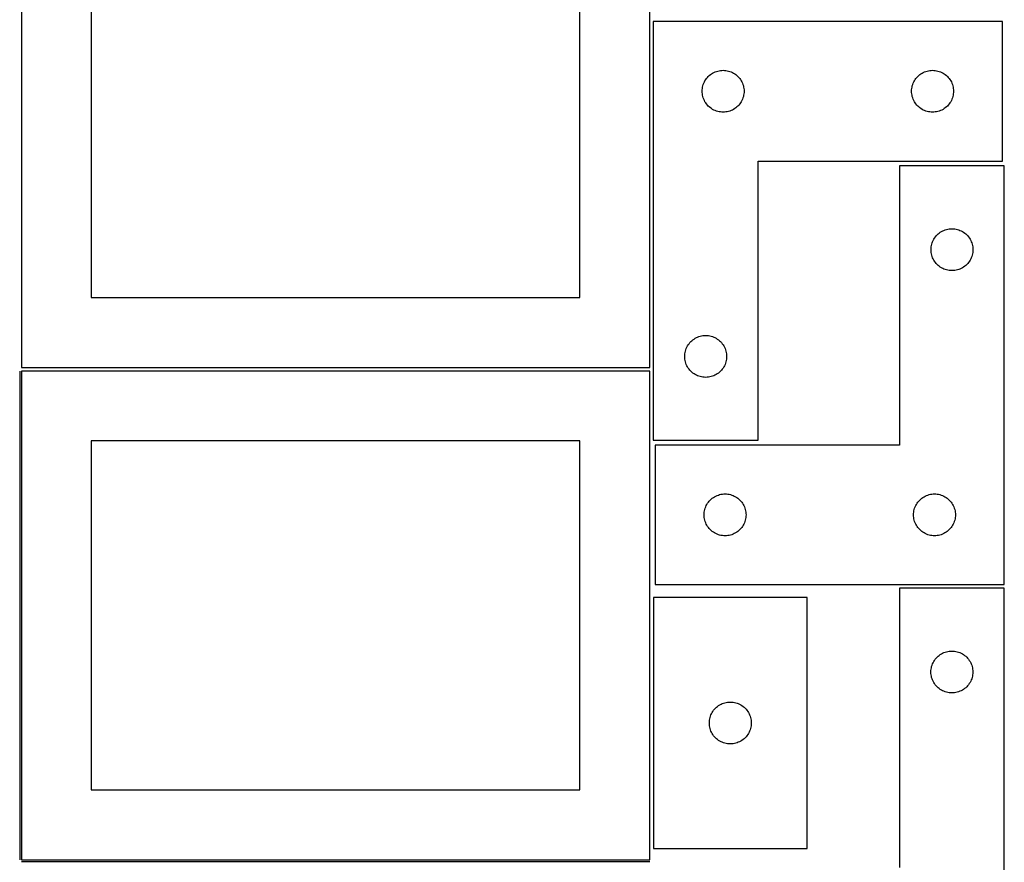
# Model space of a CAD drawing. Header units: millimetres. Extents: x 7 to 1243, y 7 to 2493.
# Tile 11 of 15: x 820 to 1243, y 1274 to 1637. Entities that reach past the tile are written whole.
import ezdxf

# ---------------------------------------------------------------- set-up
doc = ezdxf.new("R2010")
doc.units = ezdxf.units.MM
doc.layers.add('COMMON', color=5, linetype='CONTINUOUS', true_color=0x0000ff)
doc.layers.add('CUT', color=7, linetype='CONTINUOUS', true_color=0x000000)

msp = doc.modelspace()

# ---------------------------------------------------------------- linework, layer by layer
at = {"layer": 'COMMON'}
for p, q in [((820.333739, 1485.541936), (820.333739, 1275.562901)), ((821.08374, 1274.8129), (1091.08374, 1274.8129))]:
    msp.add_line(p, q, dxfattribs=at)
at = {"layer": 'CUT'}
for p, q in [((821.08374, 1697.167755), (821.08374, 1487.167755)), ((1091.08374, 1487.167755), (1091.08374, 1697.167755)), ((851.08374, 1667.167755), (851.08374, 1517.167755)), ((1061.08374, 1517.167755), (1061.08374, 1667.167755)), ((1092.624703, 1635.909085), (1092.624703, 1455.909085)), ((1242.624703, 1635.909085), (1092.624703, 1635.909085)), ((1242.624703, 1575.909085), (1242.624703, 1635.909085)), ((1115.858145, 1611.843197), (1116.260742, 1612.273046)), ((1116.260742, 1612.273046), (1116.690591, 1612.675643)), ((1116.690591, 1612.675643), (1117.14585, 1613.049265)), ((1117.14585, 1613.049265), (1117.624571, 1613.392311)), ((1117.624571, 1613.392311), (1118.124703, 1613.703314)), ((1118.124703, 1613.703314), (1118.644105, 1613.98094)), ((1118.644105, 1613.98094), (1119.180552, 1614.224001)), ((1119.180552, 1614.224001), (1119.731748, 1614.431456)), ((1119.731748, 1614.431456), (1120.295332, 1614.602417)), ((1120.295332, 1614.602417), (1120.86889, 1614.736152)), ((1120.86889, 1614.736152), (1121.449967, 1614.832089)), ((1121.449967, 1614.832089), (1122.036075, 1614.889815)), ((1122.036075, 1614.889815), (1122.624703, 1614.909085)), ((1122.624703, 1614.909085), (1123.213331, 1614.889815)), ((1123.213331, 1614.889815), (1123.799439, 1614.832089)), ((1123.799439, 1614.832089), (1124.380516, 1614.736152)), ((1124.380516, 1614.736152), (1124.954074, 1614.602417)), ((1124.954074, 1614.602417), (1125.517658, 1614.431456)), ((1125.517658, 1614.431456), (1126.068854, 1614.224001)), ((1126.068854, 1614.224001), (1126.605301, 1613.98094)), ((1126.605301, 1613.98094), (1127.124703, 1613.703314)), ((1127.124703, 1613.703314), (1127.624835, 1613.392311)), ((1127.624835, 1613.392311), (1128.103556, 1613.049265)), ((1128.103556, 1613.049265), (1128.558815, 1612.675643)), ((1128.558815, 1612.675643), (1128.988664, 1612.273046)), ((1128.988664, 1612.273046), (1129.391261, 1611.843197)), ((1205.858145, 1611.843197), (1206.260742, 1612.273046)), ((1206.260742, 1612.273046), (1206.690591, 1612.675643)), ((1206.690591, 1612.675643), (1207.14585, 1613.049265)), ((1207.14585, 1613.049265), (1207.624571, 1613.392311)), ((1207.624571, 1613.392311), (1208.124703, 1613.703314)), ((1208.124703, 1613.703314), (1208.644105, 1613.98094)), ((1208.644105, 1613.98094), (1209.180552, 1614.224001)), ((1209.180552, 1614.224001), (1209.731748, 1614.431456)), ((1209.731748, 1614.431456), (1210.295332, 1614.602417)), ((1210.295332, 1614.602417), (1210.86889, 1614.736152)), ((1210.86889, 1614.736152), (1211.449967, 1614.832089)), ((1211.449967, 1614.832089), (1212.036075, 1614.889815)), ((1212.036075, 1614.889815), (1212.624703, 1614.909085)), ((1212.624703, 1614.909085), (1213.213331, 1614.889815)), ((1213.213331, 1614.889815), (1213.799439, 1614.832089)), ((1213.799439, 1614.832089), (1214.380516, 1614.736152)), ((1214.380516, 1614.736152), (1214.954074, 1614.602417)), ((1214.954074, 1614.602417), (1215.517658, 1614.431456)), ((1215.517658, 1614.431456), (1216.068854, 1614.224001)), ((1216.068854, 1614.224001), (1216.605301, 1613.98094)), ((1216.605301, 1613.98094), (1217.124703, 1613.703314)), ((1217.124703, 1613.703314), (1217.624835, 1613.392311)), ((1217.624835, 1613.392311), (1218.103556, 1613.049265)), ((1218.103556, 1613.049265), (1218.558815, 1612.675643)), ((1218.558815, 1612.675643), (1218.988664, 1612.273046)), ((1218.988664, 1612.273046), (1219.391261, 1611.843197)), ((1113.797635, 1607.664898), (1113.93137, 1608.238456)), ((1113.93137, 1608.238456), (1114.102332, 1608.80204)), ((1114.102332, 1608.80204), (1114.309787, 1609.353236)), ((1114.309787, 1609.353236), (1114.552848, 1609.889683)), ((1114.552848, 1609.889683), (1114.830474, 1610.409085)), ((1114.830474, 1610.409085), (1115.141476, 1610.909217)), ((1115.141476, 1610.909217), (1115.484523, 1611.387938)), ((1115.484523, 1611.387938), (1115.858145, 1611.843197)), ((1129.391261, 1611.843197), (1129.764883, 1611.387938)), ((1129.764883, 1611.387938), (1130.107929, 1610.909217)), ((1130.107929, 1610.909217), (1130.418932, 1610.409085)), ((1130.418932, 1610.409085), (1130.696558, 1609.889683)), ((1130.696558, 1609.889683), (1130.939619, 1609.353236)), ((1130.939619, 1609.353236), (1131.147074, 1608.80204)), ((1131.147074, 1608.80204), (1131.318035, 1608.238456)), ((1131.318035, 1608.238456), (1131.45177, 1607.664898)), ((1203.797635, 1607.664898), (1203.93137, 1608.238456)), ((1203.93137, 1608.238456), (1204.102332, 1608.80204)), ((1204.102332, 1608.80204), (1204.309787, 1609.353236)), ((1204.309787, 1609.353236), (1204.552848, 1609.889683)), ((1204.552848, 1609.889683), (1204.830474, 1610.409085)), ((1204.830474, 1610.409085), (1205.141476, 1610.909217)), ((1205.141476, 1610.909217), (1205.484523, 1611.387938)), ((1205.484523, 1611.387938), (1205.858145, 1611.843197)), ((1219.391261, 1611.843197), (1219.764883, 1611.387938)), ((1219.764883, 1611.387938), (1220.107929, 1610.909217)), ((1220.107929, 1610.909217), (1220.418932, 1610.409085)), ((1220.418932, 1610.409085), (1220.696558, 1609.889683)), ((1220.696558, 1609.889683), (1220.939619, 1609.353236)), ((1220.939619, 1609.353236), (1221.147074, 1608.80204)), ((1221.147074, 1608.80204), (1221.318035, 1608.238456)), ((1221.318035, 1608.238456), (1221.45177, 1607.664898)), ((1113.624703, 1605.909085), (1113.643973, 1606.497713)), ((1113.643973, 1605.320457), (1113.624703, 1605.909085)), ((1113.643973, 1606.497713), (1113.701699, 1607.083821)), ((1113.701699, 1604.734349), (1113.643973, 1605.320457)), ((1113.701699, 1607.083821), (1113.797635, 1607.664898)), ((1113.797635, 1604.153272), (1113.701699, 1604.734349)), ((1113.93137, 1603.579713), (1113.797635, 1604.153272)), ((1131.45177, 1604.153272), (1131.318035, 1603.579713)), ((1131.45177, 1607.664898), (1131.547707, 1607.083821)), ((1131.547707, 1604.734349), (1131.45177, 1604.153272)), ((1131.547707, 1607.083821), (1131.605433, 1606.497713)), ((1131.605433, 1605.320457), (1131.547707, 1604.734349)), ((1131.605433, 1606.497713), (1131.624703, 1605.909085)), ((1131.624703, 1605.909085), (1131.605433, 1605.320457)), ((1203.624703, 1605.909085), (1203.643973, 1606.497713)), ((1203.643973, 1605.320457), (1203.624703, 1605.909085)), ((1203.643973, 1606.497713), (1203.701699, 1607.083821)), ((1203.701699, 1604.734349), (1203.643973, 1605.320457)), ((1203.701699, 1607.083821), (1203.797635, 1607.664898)), ((1203.797635, 1604.153272), (1203.701699, 1604.734349)), ((1203.93137, 1603.579713), (1203.797635, 1604.153272)), ((1221.45177, 1604.153272), (1221.318035, 1603.579713)), ((1221.45177, 1607.664898), (1221.547707, 1607.083821)), ((1221.547707, 1604.734349), (1221.45177, 1604.153272)), ((1221.547707, 1607.083821), (1221.605433, 1606.497713)), ((1221.605433, 1605.320457), (1221.547707, 1604.734349)), ((1221.605433, 1606.497713), (1221.624703, 1605.909085)), ((1221.624703, 1605.909085), (1221.605433, 1605.320457)), ((1114.102332, 1603.01613), (1113.93137, 1603.579713)), ((1114.309787, 1602.464934), (1114.102332, 1603.01613)), ((1114.552848, 1601.928487), (1114.309787, 1602.464934)), ((1114.830474, 1601.409085), (1114.552848, 1601.928487)), ((1115.141476, 1600.908953), (1114.830474, 1601.409085)), ((1115.484523, 1600.430232), (1115.141476, 1600.908953)), ((1115.858145, 1599.974973), (1115.484523, 1600.430232)), ((1116.260742, 1599.545124), (1115.858145, 1599.974973)), ((1116.690591, 1599.142527), (1116.260742, 1599.545124)), ((1128.988664, 1599.545124), (1128.558815, 1599.142527)), ((1129.391261, 1599.974973), (1128.988664, 1599.545124)), ((1129.764883, 1600.430232), (1129.391261, 1599.974973)), ((1130.107929, 1600.908953), (1129.764883, 1600.430232)), ((1130.418932, 1601.409085), (1130.107929, 1600.908953)), ((1130.696558, 1601.928487), (1130.418932, 1601.409085)), ((1130.939619, 1602.464934), (1130.696558, 1601.928487)), ((1131.147074, 1603.01613), (1130.939619, 1602.464934)), ((1131.318035, 1603.579713), (1131.147074, 1603.01613)), ((1204.102332, 1603.01613), (1203.93137, 1603.579713)), ((1204.309787, 1602.464934), (1204.102332, 1603.01613)), ((1204.552848, 1601.928487), (1204.309787, 1602.464934)), ((1204.830474, 1601.409085), (1204.552848, 1601.928487)), ((1205.141476, 1600.908953), (1204.830474, 1601.409085)), ((1205.484523, 1600.430232), (1205.141476, 1600.908953)), ((1205.858145, 1599.974973), (1205.484523, 1600.430232)), ((1206.260742, 1599.545124), (1205.858145, 1599.974973)), ((1206.690591, 1599.142527), (1206.260742, 1599.545124)), ((1218.988664, 1599.545124), (1218.558815, 1599.142527)), ((1219.391261, 1599.974973), (1218.988664, 1599.545124)), ((1219.764883, 1600.430232), (1219.391261, 1599.974973)), ((1220.107929, 1600.908953), (1219.764883, 1600.430232)), ((1220.418932, 1601.409085), (1220.107929, 1600.908953)), ((1220.696558, 1601.928487), (1220.418932, 1601.409085)), ((1220.939619, 1602.464934), (1220.696558, 1601.928487)), ((1221.147074, 1603.01613), (1220.939619, 1602.464934)), ((1221.318035, 1603.579713), (1221.147074, 1603.01613)), ((1117.14585, 1598.768905), (1116.690591, 1599.142527)), ((1117.624571, 1598.425858), (1117.14585, 1598.768905)), ((1118.124703, 1598.114856), (1117.624571, 1598.425858)), ((1118.644105, 1597.83723), (1118.124703, 1598.114856)), ((1119.180552, 1597.594169), (1118.644105, 1597.83723)), ((1119.731748, 1597.386714), (1119.180552, 1597.594169)), ((1120.295332, 1597.215752), (1119.731748, 1597.386714)), ((1120.86889, 1597.082017), (1120.295332, 1597.215752)), ((1121.449967, 1596.986081), (1120.86889, 1597.082017)), ((1122.036075, 1596.928355), (1121.449967, 1596.986081)), ((1122.624703, 1596.909085), (1122.036075, 1596.928355)), ((1123.213331, 1596.928355), (1122.624703, 1596.909085)), ((1123.799439, 1596.986081), (1123.213331, 1596.928355)), ((1124.380516, 1597.082017), (1123.799439, 1596.986081)), ((1124.954074, 1597.215752), (1124.380516, 1597.082017)), ((1125.517658, 1597.386714), (1124.954074, 1597.215752)), ((1126.068854, 1597.594169), (1125.517658, 1597.386714)), ((1126.605301, 1597.83723), (1126.068854, 1597.594169)), ((1127.124703, 1598.114856), (1126.605301, 1597.83723)), ((1127.624835, 1598.425858), (1127.124703, 1598.114856)), ((1128.103556, 1598.768905), (1127.624835, 1598.425858)), ((1128.558815, 1599.142527), (1128.103556, 1598.768905)), ((1207.14585, 1598.768905), (1206.690591, 1599.142527)), ((1207.624571, 1598.425858), (1207.14585, 1598.768905)), ((1208.124703, 1598.114856), (1207.624571, 1598.425858)), ((1208.644105, 1597.83723), (1208.124703, 1598.114856)), ((1209.180552, 1597.594169), (1208.644105, 1597.83723)), ((1209.731748, 1597.386714), (1209.180552, 1597.594169)), ((1210.295332, 1597.215752), (1209.731748, 1597.386714)), ((1210.86889, 1597.082017), (1210.295332, 1597.215752)), ((1211.449967, 1596.986081), (1210.86889, 1597.082017)), ((1212.036075, 1596.928355), (1211.449967, 1596.986081)), ((1212.624703, 1596.909085), (1212.036075, 1596.928355)), ((1213.213331, 1596.928355), (1212.624703, 1596.909085)), ((1213.799439, 1596.986081), (1213.213331, 1596.928355)), ((1214.380516, 1597.082017), (1213.799439, 1596.986081)), ((1214.954074, 1597.215752), (1214.380516, 1597.082017)), ((1215.517658, 1597.386714), (1214.954074, 1597.215752)), ((1216.068854, 1597.594169), (1215.517658, 1597.386714)), ((1216.605301, 1597.83723), (1216.068854, 1597.594169)), ((1217.124703, 1598.114856), (1216.605301, 1597.83723)), ((1217.624835, 1598.425858), (1217.124703, 1598.114856)), ((1218.103556, 1598.768905), (1217.624835, 1598.425858)), ((1218.558815, 1599.142527), (1218.103556, 1598.768905)), ((1137.624703, 1455.909085), (1137.624703, 1575.909085)), ((1137.624703, 1575.909085), (1242.624703, 1575.909085)), ((1243.461703, 1573.796907), (1198.461703, 1573.796907)), ((1198.461703, 1573.796907), (1198.461703, 1453.796907)), ((1243.461703, 1393.796907), (1243.461703, 1573.796907)), ((1214.597742, 1544.160868), (1215.02759, 1544.563465)), ((1215.02759, 1544.563465), (1215.48285, 1544.937087)), ((1215.48285, 1544.937087), (1215.961571, 1545.280134)), ((1215.961571, 1545.280134), (1216.461703, 1545.591136)), ((1216.461703, 1545.591136), (1216.981104, 1545.868762)), ((1216.981104, 1545.868762), (1217.517552, 1546.111823)), ((1217.517552, 1546.111823), (1218.068747, 1546.319278)), ((1218.068747, 1546.319278), (1218.632331, 1546.49024)), ((1218.632331, 1546.49024), (1219.20589, 1546.623975)), ((1219.20589, 1546.623975), (1219.786967, 1546.719911)), ((1219.786967, 1546.719911), (1220.373074, 1546.777637)), ((1220.373074, 1546.777637), (1220.961703, 1546.796907)), ((1220.961703, 1546.796907), (1221.550331, 1546.777637)), ((1221.550331, 1546.777637), (1222.136438, 1546.719911)), ((1222.136438, 1546.719911), (1222.717516, 1546.623975)), ((1222.717516, 1546.623975), (1223.291074, 1546.49024)), ((1223.291074, 1546.49024), (1223.854658, 1546.319278)), ((1223.854658, 1546.319278), (1224.405854, 1546.111823)), ((1224.405854, 1546.111823), (1224.942301, 1545.868762)), ((1224.942301, 1545.868762), (1225.461703, 1545.591136)), ((1225.461703, 1545.591136), (1225.961835, 1545.280134)), ((1225.961835, 1545.280134), (1226.440556, 1544.937087)), ((1226.440556, 1544.937087), (1226.895815, 1544.563465)), ((1226.895815, 1544.563465), (1227.325664, 1544.160868)), ((1212.26837, 1540.126279), (1212.439331, 1540.689862)), ((1212.439331, 1540.689862), (1212.646787, 1541.241058)), ((1212.646787, 1541.241058), (1212.889848, 1541.777505)), ((1212.889848, 1541.777505), (1213.167474, 1542.296907)), ((1213.167474, 1542.296907), (1213.478476, 1542.797039)), ((1213.478476, 1542.797039), (1213.821523, 1543.27576)), ((1213.821523, 1543.27576), (1214.195144, 1543.731019)), ((1214.195144, 1543.731019), (1214.597742, 1544.160868)), ((1227.325664, 1544.160868), (1227.728261, 1543.731019)), ((1227.728261, 1543.731019), (1228.101883, 1543.27576)), ((1228.101883, 1543.27576), (1228.444929, 1542.797039)), ((1228.444929, 1542.797039), (1228.755931, 1542.296907)), ((1228.755931, 1542.296907), (1229.033557, 1541.777505)), ((1229.033557, 1541.777505), (1229.276618, 1541.241058)), ((1229.276618, 1541.241058), (1229.484074, 1540.689862)), ((1229.484074, 1540.689862), (1229.655035, 1540.126279)), ((1211.961703, 1537.796907), (1211.980972, 1538.385535)), ((1211.980972, 1537.208279), (1211.961703, 1537.796907)), ((1211.980972, 1538.385535), (1212.038699, 1538.971643)), ((1212.038699, 1536.622171), (1211.980972, 1537.208279)), ((1212.038699, 1538.971643), (1212.134635, 1539.55272)), ((1212.134635, 1536.041094), (1212.038699, 1536.622171)), ((1212.134635, 1539.55272), (1212.26837, 1540.126279)), ((1212.26837, 1535.467536), (1212.134635, 1536.041094)), ((1229.655035, 1540.126279), (1229.78877, 1539.55272)), ((1229.78877, 1536.041094), (1229.655035, 1535.467536)), ((1229.78877, 1539.55272), (1229.884706, 1538.971643)), ((1229.884706, 1536.622171), (1229.78877, 1536.041094)), ((1229.884706, 1538.971643), (1229.942433, 1538.385535)), ((1229.942433, 1537.208279), (1229.884706, 1536.622171)), ((1229.942433, 1538.385535), (1229.961703, 1537.796907)), ((1229.961703, 1537.796907), (1229.942433, 1537.208279)), ((1212.439331, 1534.903952), (1212.26837, 1535.467536)), ((1212.646787, 1534.352756), (1212.439331, 1534.903952)), ((1212.889848, 1533.816309), (1212.646787, 1534.352756)), ((1213.167474, 1533.296907), (1212.889848, 1533.816309)), ((1213.478476, 1532.796775), (1213.167474, 1533.296907)), ((1213.821523, 1532.318054), (1213.478476, 1532.796775)), ((1214.195144, 1531.862795), (1213.821523, 1532.318054)), ((1214.597742, 1531.432946), (1214.195144, 1531.862795)), ((1227.728261, 1531.862795), (1227.325664, 1531.432946)), ((1228.101883, 1532.318054), (1227.728261, 1531.862795)), ((1228.444929, 1532.796775), (1228.101883, 1532.318054)), ((1228.755931, 1533.296907), (1228.444929, 1532.796775)), ((1229.033557, 1533.816309), (1228.755931, 1533.296907)), ((1229.276618, 1534.352756), (1229.033557, 1533.816309)), ((1229.484074, 1534.903952), (1229.276618, 1534.352756)), ((1229.655035, 1535.467536), (1229.484074, 1534.903952)), ((1215.02759, 1531.030349), (1214.597742, 1531.432946)), ((1215.48285, 1530.656727), (1215.02759, 1531.030349)), ((1215.961571, 1530.313681), (1215.48285, 1530.656727)), ((1216.461703, 1530.002678), (1215.961571, 1530.313681)), ((1216.981104, 1529.725052), (1216.461703, 1530.002678)), ((1217.517552, 1529.481991), (1216.981104, 1529.725052)), ((1218.068747, 1529.274536), (1217.517552, 1529.481991)), ((1218.632331, 1529.103575), (1218.068747, 1529.274536)), ((1219.20589, 1528.96984), (1218.632331, 1529.103575)), ((1219.786967, 1528.873903), (1219.20589, 1528.96984)), ((1220.373074, 1528.816177), (1219.786967, 1528.873903)), ((1220.961703, 1528.796907), (1220.373074, 1528.816177)), ((1221.550331, 1528.816177), (1220.961703, 1528.796907)), ((1222.136438, 1528.873903), (1221.550331, 1528.816177)), ((1222.717516, 1528.96984), (1222.136438, 1528.873903)), ((1223.291074, 1529.103575), (1222.717516, 1528.96984)), ((1223.854658, 1529.274536), (1223.291074, 1529.103575)), ((1224.405854, 1529.481991), (1223.854658, 1529.274536)), ((1224.942301, 1529.725052), (1224.405854, 1529.481991)), ((1225.461703, 1530.002678), (1224.942301, 1529.725052)), ((1225.961835, 1530.313681), (1225.461703, 1530.002678)), ((1226.440556, 1530.656727), (1225.961835, 1530.313681)), ((1226.895815, 1531.030349), (1226.440556, 1530.656727)), ((1227.325664, 1531.432946), (1226.895815, 1531.030349)), ((851.08374, 1517.167755), (1061.08374, 1517.167755)), ((1108.358145, 1497.843197), (1108.760742, 1498.273046)), ((1108.760742, 1498.273046), (1109.190591, 1498.675643)), ((1109.190591, 1498.675643), (1109.64585, 1499.049265)), ((1109.64585, 1499.049265), (1110.124571, 1499.392311)), ((1110.124571, 1499.392311), (1110.624703, 1499.703314)), ((1110.624703, 1499.703314), (1111.144105, 1499.98094)), ((1111.144105, 1499.98094), (1111.680552, 1500.224001)), ((1111.680552, 1500.224001), (1112.231748, 1500.431456)), ((1112.231748, 1500.431456), (1112.795332, 1500.602417)), ((1112.795332, 1500.602417), (1113.36889, 1500.736152)), ((1113.36889, 1500.736152), (1113.949967, 1500.832089)), ((1113.949967, 1500.832089), (1114.536075, 1500.889815)), ((1114.536075, 1500.889815), (1115.124703, 1500.909085)), ((1115.124703, 1500.909085), (1115.713331, 1500.889815)), ((1115.713331, 1500.889815), (1116.299439, 1500.832089)), ((1116.299439, 1500.832089), (1116.880516, 1500.736152)), ((1116.880516, 1500.736152), (1117.454074, 1500.602417)), ((1117.454074, 1500.602417), (1118.017658, 1500.431456)), ((1118.017658, 1500.431456), (1118.568854, 1500.224001)), ((1118.568854, 1500.224001), (1119.105301, 1499.98094)), ((1119.105301, 1499.98094), (1119.624703, 1499.703314)), ((1119.624703, 1499.703314), (1120.124835, 1499.392311)), ((1120.124835, 1499.392311), (1120.603556, 1499.049265)), ((1120.603556, 1499.049265), (1121.058815, 1498.675643)), ((1121.058815, 1498.675643), (1121.488664, 1498.273046)), ((1121.488664, 1498.273046), (1121.891261, 1497.843197)), ((1106.201699, 1493.083821), (1106.297635, 1493.664898)), ((1106.297635, 1493.664898), (1106.43137, 1494.238456)), ((1106.43137, 1494.238456), (1106.602332, 1494.80204)), ((1106.602332, 1494.80204), (1106.809787, 1495.353236)), ((1106.809787, 1495.353236), (1107.052848, 1495.889683)), ((1107.052848, 1495.889683), (1107.330474, 1496.409085)), ((1107.330474, 1496.409085), (1107.641476, 1496.909217)), ((1107.641476, 1496.909217), (1107.984523, 1497.387938)), ((1107.984523, 1497.387938), (1108.358145, 1497.843197)), ((1121.891261, 1497.843197), (1122.264883, 1497.387938)), ((1122.264883, 1497.387938), (1122.607929, 1496.909217)), ((1122.607929, 1496.909217), (1122.918932, 1496.409085)), ((1122.918932, 1496.409085), (1123.196558, 1495.889683)), ((1123.196558, 1495.889683), (1123.439619, 1495.353236)), ((1123.439619, 1495.353236), (1123.647074, 1494.80204)), ((1123.647074, 1494.80204), (1123.818035, 1494.238456)), ((1123.818035, 1494.238456), (1123.95177, 1493.664898)), ((1123.95177, 1493.664898), (1124.047707, 1493.083821)), ((1106.124703, 1491.909085), (1106.143973, 1492.497713)), ((1106.143973, 1491.320457), (1106.124703, 1491.909085)), ((1106.143973, 1492.497713), (1106.201699, 1493.083821)), ((1106.201699, 1490.734349), (1106.143973, 1491.320457)), ((1106.297635, 1490.153272), (1106.201699, 1490.734349)), ((1106.43137, 1489.579713), (1106.297635, 1490.153272)), ((1106.602332, 1489.01613), (1106.43137, 1489.579713)), ((1123.818035, 1489.579713), (1123.647074, 1489.01613)), ((1123.95177, 1490.153272), (1123.818035, 1489.579713)), ((1124.047707, 1490.734349), (1123.95177, 1490.153272)), ((1124.047707, 1493.083821), (1124.105433, 1492.497713)), ((1124.105433, 1491.320457), (1124.047707, 1490.734349)), ((1124.105433, 1492.497713), (1124.124703, 1491.909085)), ((1124.124703, 1491.909085), (1124.105433, 1491.320457)), ((821.08374, 1487.167755), (1091.08374, 1487.167755)), ((1091.08374, 1485.562901), (821.08374, 1485.562901)), ((821.08374, 1485.562901), (821.08374, 1275.562901)), ((1091.08374, 1275.562901), (1091.08374, 1485.562901)), ((1106.809787, 1488.464934), (1106.602332, 1489.01613)), ((1107.052848, 1487.928487), (1106.809787, 1488.464934)), ((1107.330474, 1487.409085), (1107.052848, 1487.928487)), ((1107.641476, 1486.908953), (1107.330474, 1487.409085)), ((1107.984523, 1486.430232), (1107.641476, 1486.908953)), ((1108.358145, 1485.974973), (1107.984523, 1486.430232)), ((1108.760742, 1485.545124), (1108.358145, 1485.974973)), ((1109.190591, 1485.142527), (1108.760742, 1485.545124)), ((1121.488664, 1485.545124), (1121.058815, 1485.142527)), ((1121.891261, 1485.974973), (1121.488664, 1485.545124)), ((1122.264883, 1486.430232), (1121.891261, 1485.974973)), ((1122.607929, 1486.908953), (1122.264883, 1486.430232)), ((1122.918932, 1487.409085), (1122.607929, 1486.908953)), ((1123.196558, 1487.928487), (1122.918932, 1487.409085)), ((1123.439619, 1488.464934), (1123.196558, 1487.928487)), ((1123.647074, 1489.01613), (1123.439619, 1488.464934)), ((1109.64585, 1484.768905), (1109.190591, 1485.142527)), ((1110.124571, 1484.425858), (1109.64585, 1484.768905)), ((1110.624703, 1484.114856), (1110.124571, 1484.425858)), ((1111.144105, 1483.83723), (1110.624703, 1484.114856)), ((1111.680552, 1483.594169), (1111.144105, 1483.83723)), ((1112.231748, 1483.386714), (1111.680552, 1483.594169)), ((1112.795332, 1483.215752), (1112.231748, 1483.386714)), ((1113.36889, 1483.082017), (1112.795332, 1483.215752)), ((1113.949967, 1482.986081), (1113.36889, 1483.082017)), ((1114.536075, 1482.928355), (1113.949967, 1482.986081)), ((1115.124703, 1482.909085), (1114.536075, 1482.928355)), ((1115.713331, 1482.928355), (1115.124703, 1482.909085)), ((1116.299439, 1482.986081), (1115.713331, 1482.928355)), ((1116.880516, 1483.082017), (1116.299439, 1482.986081)), ((1117.454074, 1483.215752), (1116.880516, 1483.082017)), ((1118.017658, 1483.386714), (1117.454074, 1483.215752)), ((1118.568854, 1483.594169), (1118.017658, 1483.386714)), ((1119.105301, 1483.83723), (1118.568854, 1483.594169)), ((1119.624703, 1484.114856), (1119.105301, 1483.83723)), ((1120.124835, 1484.425858), (1119.624703, 1484.114856)), ((1120.603556, 1484.768905), (1120.124835, 1484.425858)), ((1121.058815, 1485.142527), (1120.603556, 1484.768905)), ((1061.08374, 1455.562901), (851.08374, 1455.562901)), ((851.08374, 1455.562901), (851.08374, 1305.562901)), ((1061.08374, 1305.562901), (1061.08374, 1455.562901)), ((1092.624703, 1455.909085), (1137.624703, 1455.909085)), ((1198.461703, 1453.796907), (1093.461703, 1453.796907)), ((1093.461703, 1453.796907), (1093.461703, 1393.796907)), ((1117.097742, 1430.160868), (1117.52759, 1430.563465)), ((1117.52759, 1430.563465), (1117.98285, 1430.937087)), ((1117.98285, 1430.937087), (1118.461571, 1431.280134)), ((1118.461571, 1431.280134), (1118.961703, 1431.591136)), ((1118.961703, 1431.591136), (1119.481104, 1431.868762)), ((1119.481104, 1431.868762), (1120.017552, 1432.111823)), ((1120.017552, 1432.111823), (1120.568747, 1432.319278)), ((1120.568747, 1432.319278), (1121.132331, 1432.49024)), ((1121.132331, 1432.49024), (1121.70589, 1432.623975)), ((1121.70589, 1432.623975), (1122.286967, 1432.719911)), ((1122.286967, 1432.719911), (1122.873074, 1432.777637)), ((1122.873074, 1432.777637), (1123.461703, 1432.796907)), ((1123.461703, 1432.796907), (1124.050331, 1432.777637)), ((1124.050331, 1432.777637), (1124.636438, 1432.719911)), ((1124.636438, 1432.719911), (1125.217516, 1432.623975)), ((1125.217516, 1432.623975), (1125.791074, 1432.49024)), ((1125.791074, 1432.49024), (1126.354658, 1432.319278)), ((1126.354658, 1432.319278), (1126.905854, 1432.111823)), ((1126.905854, 1432.111823), (1127.442301, 1431.868762)), ((1127.442301, 1431.868762), (1127.961703, 1431.591136)), ((1127.961703, 1431.591136), (1128.461835, 1431.280134)), ((1128.461835, 1431.280134), (1128.940556, 1430.937087)), ((1128.940556, 1430.937087), (1129.395815, 1430.563465)), ((1129.395815, 1430.563465), (1129.825664, 1430.160868)), ((1207.097742, 1430.160868), (1207.52759, 1430.563465)), ((1207.52759, 1430.563465), (1207.98285, 1430.937087)), ((1207.98285, 1430.937087), (1208.461571, 1431.280134)), ((1208.461571, 1431.280134), (1208.961703, 1431.591136)), ((1208.961703, 1431.591136), (1209.481104, 1431.868762)), ((1209.481104, 1431.868762), (1210.017552, 1432.111823)), ((1210.017552, 1432.111823), (1210.568747, 1432.319278)), ((1210.568747, 1432.319278), (1211.132331, 1432.49024)), ((1211.132331, 1432.49024), (1211.70589, 1432.623975)), ((1211.70589, 1432.623975), (1212.286967, 1432.719911)), ((1212.286967, 1432.719911), (1212.873074, 1432.777637)), ((1212.873074, 1432.777637), (1213.461703, 1432.796907)), ((1213.461703, 1432.796907), (1214.050331, 1432.777637)), ((1214.050331, 1432.777637), (1214.636438, 1432.719911)), ((1214.636438, 1432.719911), (1215.217516, 1432.623975)), ((1215.217516, 1432.623975), (1215.791074, 1432.49024)), ((1215.791074, 1432.49024), (1216.354658, 1432.319278)), ((1216.354658, 1432.319278), (1216.905854, 1432.111823)), ((1216.905854, 1432.111823), (1217.442301, 1431.868762)), ((1217.442301, 1431.868762), (1217.961703, 1431.591136)), ((1217.961703, 1431.591136), (1218.461835, 1431.280134)), ((1218.461835, 1431.280134), (1218.940556, 1430.937087)), ((1218.940556, 1430.937087), (1219.395815, 1430.563465)), ((1219.395815, 1430.563465), (1219.825664, 1430.160868)), ((1114.634635, 1425.55272), (1114.76837, 1426.126279)), ((1114.76837, 1426.126279), (1114.939331, 1426.689862)), ((1114.939331, 1426.689862), (1115.146787, 1427.241058)), ((1115.146787, 1427.241058), (1115.389848, 1427.777505)), ((1115.389848, 1427.777505), (1115.667474, 1428.296907)), ((1115.667474, 1428.296907), (1115.978476, 1428.797039)), ((1115.978476, 1428.797039), (1116.321523, 1429.27576)), ((1116.321523, 1429.27576), (1116.695144, 1429.731019)), ((1116.695144, 1429.731019), (1117.097742, 1430.160868)), ((1129.825664, 1430.160868), (1130.228261, 1429.731019)), ((1130.228261, 1429.731019), (1130.601883, 1429.27576)), ((1130.601883, 1429.27576), (1130.944929, 1428.797039)), ((1130.944929, 1428.797039), (1131.255931, 1428.296907)), ((1131.255931, 1428.296907), (1131.533557, 1427.777505)), ((1131.533557, 1427.777505), (1131.776618, 1427.241058)), ((1131.776618, 1427.241058), (1131.984074, 1426.689862)), ((1131.984074, 1426.689862), (1132.155035, 1426.126279)), ((1132.155035, 1426.126279), (1132.28877, 1425.55272)), ((1204.634635, 1425.55272), (1204.76837, 1426.126279)), ((1204.76837, 1426.126279), (1204.939331, 1426.689862)), ((1204.939331, 1426.689862), (1205.146787, 1427.241058)), ((1205.146787, 1427.241058), (1205.389848, 1427.777505)), ((1205.389848, 1427.777505), (1205.667474, 1428.296907)), ((1205.667474, 1428.296907), (1205.978476, 1428.797039)), ((1205.978476, 1428.797039), (1206.321523, 1429.27576)), ((1206.321523, 1429.27576), (1206.695144, 1429.731019)), ((1206.695144, 1429.731019), (1207.097742, 1430.160868)), ((1219.825664, 1430.160868), (1220.228261, 1429.731019)), ((1220.228261, 1429.731019), (1220.601883, 1429.27576)), ((1220.601883, 1429.27576), (1220.944929, 1428.797039)), ((1220.944929, 1428.797039), (1221.255931, 1428.296907)), ((1221.255931, 1428.296907), (1221.533557, 1427.777505)), ((1221.533557, 1427.777505), (1221.776618, 1427.241058)), ((1221.776618, 1427.241058), (1221.984074, 1426.689862)), ((1221.984074, 1426.689862), (1222.155035, 1426.126279)), ((1222.155035, 1426.126279), (1222.28877, 1425.55272)), ((1114.461703, 1423.796907), (1114.480972, 1424.385535)), ((1114.480972, 1423.208279), (1114.461703, 1423.796907)), ((1114.480972, 1424.385535), (1114.538699, 1424.971643)), ((1114.538699, 1422.622171), (1114.480972, 1423.208279)), ((1114.538699, 1424.971643), (1114.634635, 1425.55272)), ((1114.634635, 1422.041094), (1114.538699, 1422.622171)), ((1114.76837, 1421.467536), (1114.634635, 1422.041094)), ((1132.28877, 1422.041094), (1132.155035, 1421.467536)), ((1132.28877, 1425.55272), (1132.384706, 1424.971643)), ((1132.384706, 1422.622171), (1132.28877, 1422.041094)), ((1132.384706, 1424.971643), (1132.442433, 1424.385535)), ((1132.442433, 1423.208279), (1132.384706, 1422.622171)), ((1132.442433, 1424.385535), (1132.461703, 1423.796907)), ((1132.461703, 1423.796907), (1132.442433, 1423.208279)), ((1204.461703, 1423.796907), (1204.480972, 1424.385535)), ((1204.480972, 1423.208279), (1204.461703, 1423.796907)), ((1204.480972, 1424.385535), (1204.538699, 1424.971643)), ((1204.538699, 1422.622171), (1204.480972, 1423.208279)), ((1204.538699, 1424.971643), (1204.634635, 1425.55272)), ((1204.634635, 1422.041094), (1204.538699, 1422.622171)), ((1204.76837, 1421.467536), (1204.634635, 1422.041094)), ((1222.28877, 1422.041094), (1222.155035, 1421.467536)), ((1222.28877, 1425.55272), (1222.384706, 1424.971643)), ((1222.384706, 1422.622171), (1222.28877, 1422.041094)), ((1222.384706, 1424.971643), (1222.442433, 1424.385535)), ((1222.442433, 1423.208279), (1222.384706, 1422.622171)), ((1222.442433, 1424.385535), (1222.461703, 1423.796907)), ((1222.461703, 1423.796907), (1222.442433, 1423.208279)), ((1114.939331, 1420.903952), (1114.76837, 1421.467536)), ((1115.146787, 1420.352756), (1114.939331, 1420.903952)), ((1115.389848, 1419.816309), (1115.146787, 1420.352756)), ((1115.667474, 1419.296907), (1115.389848, 1419.816309)), ((1115.978476, 1418.796775), (1115.667474, 1419.296907)), ((1116.321523, 1418.318054), (1115.978476, 1418.796775)), ((1116.695144, 1417.862795), (1116.321523, 1418.318054)), ((1117.097742, 1417.432946), (1116.695144, 1417.862795)), ((1130.228261, 1417.862795), (1129.825664, 1417.432946)), ((1130.601883, 1418.318054), (1130.228261, 1417.862795)), ((1130.944929, 1418.796775), (1130.601883, 1418.318054)), ((1131.255931, 1419.296907), (1130.944929, 1418.796775)), ((1131.533557, 1419.816309), (1131.255931, 1419.296907)), ((1131.776618, 1420.352756), (1131.533557, 1419.816309)), ((1131.984074, 1420.903952), (1131.776618, 1420.352756)), ((1132.155035, 1421.467536), (1131.984074, 1420.903952)), ((1204.939331, 1420.903952), (1204.76837, 1421.467536)), ((1205.146787, 1420.352756), (1204.939331, 1420.903952)), ((1205.389848, 1419.816309), (1205.146787, 1420.352756)), ((1205.667474, 1419.296907), (1205.389848, 1419.816309)), ((1205.978476, 1418.796775), (1205.667474, 1419.296907)), ((1206.321523, 1418.318054), (1205.978476, 1418.796775)), ((1206.695144, 1417.862795), (1206.321523, 1418.318054)), ((1207.097742, 1417.432946), (1206.695144, 1417.862795)), ((1220.228261, 1417.862795), (1219.825664, 1417.432946)), ((1220.601883, 1418.318054), (1220.228261, 1417.862795)), ((1220.944929, 1418.796775), (1220.601883, 1418.318054)), ((1221.255931, 1419.296907), (1220.944929, 1418.796775)), ((1221.533557, 1419.816309), (1221.255931, 1419.296907)), ((1221.776618, 1420.352756), (1221.533557, 1419.816309)), ((1221.984074, 1420.903952), (1221.776618, 1420.352756)), ((1222.155035, 1421.467536), (1221.984074, 1420.903952)), ((1117.52759, 1417.030349), (1117.097742, 1417.432946)), ((1117.98285, 1416.656727), (1117.52759, 1417.030349)), ((1118.461571, 1416.313681), (1117.98285, 1416.656727)), ((1118.961703, 1416.002678), (1118.461571, 1416.313681)), ((1119.481104, 1415.725052), (1118.961703, 1416.002678)), ((1120.017552, 1415.481991), (1119.481104, 1415.725052)), ((1120.568747, 1415.274536), (1120.017552, 1415.481991)), ((1121.132331, 1415.103575), (1120.568747, 1415.274536)), ((1121.70589, 1414.96984), (1121.132331, 1415.103575)), ((1122.286967, 1414.873903), (1121.70589, 1414.96984)), ((1122.873074, 1414.816177), (1122.286967, 1414.873903)), ((1123.461703, 1414.796907), (1122.873074, 1414.816177)), ((1124.050331, 1414.816177), (1123.461703, 1414.796907)), ((1124.636438, 1414.873903), (1124.050331, 1414.816177)), ((1125.217516, 1414.96984), (1124.636438, 1414.873903)), ((1125.791074, 1415.103575), (1125.217516, 1414.96984)), ((1126.354658, 1415.274536), (1125.791074, 1415.103575)), ((1126.905854, 1415.481991), (1126.354658, 1415.274536)), ((1127.442301, 1415.725052), (1126.905854, 1415.481991)), ((1127.961703, 1416.002678), (1127.442301, 1415.725052)), ((1128.461835, 1416.313681), (1127.961703, 1416.002678)), ((1128.940556, 1416.656727), (1128.461835, 1416.313681)), ((1129.395815, 1417.030349), (1128.940556, 1416.656727)), ((1129.825664, 1417.432946), (1129.395815, 1417.030349)), ((1207.52759, 1417.030349), (1207.097742, 1417.432946)), ((1207.98285, 1416.656727), (1207.52759, 1417.030349)), ((1208.461571, 1416.313681), (1207.98285, 1416.656727)), ((1208.961703, 1416.002678), (1208.461571, 1416.313681)), ((1209.481104, 1415.725052), (1208.961703, 1416.002678)), ((1210.017552, 1415.481991), (1209.481104, 1415.725052)), ((1210.568747, 1415.274536), (1210.017552, 1415.481991)), ((1211.132331, 1415.103575), (1210.568747, 1415.274536)), ((1211.70589, 1414.96984), (1211.132331, 1415.103575)), ((1212.286967, 1414.873903), (1211.70589, 1414.96984)), ((1212.873074, 1414.816177), (1212.286967, 1414.873903)), ((1213.461703, 1414.796907), (1212.873074, 1414.816177)), ((1214.050331, 1414.816177), (1213.461703, 1414.796907)), ((1214.636438, 1414.873903), (1214.050331, 1414.816177)), ((1215.217516, 1414.96984), (1214.636438, 1414.873903)), ((1215.791074, 1415.103575), (1215.217516, 1414.96984)), ((1216.354658, 1415.274536), (1215.791074, 1415.103575)), ((1216.905854, 1415.481991), (1216.354658, 1415.274536)), ((1217.442301, 1415.725052), (1216.905854, 1415.481991)), ((1217.961703, 1416.002678), (1217.442301, 1415.725052)), ((1218.461835, 1416.313681), (1217.961703, 1416.002678)), ((1218.940556, 1416.656727), (1218.461835, 1416.313681)), ((1219.395815, 1417.030349), (1218.940556, 1416.656727)), ((1219.825664, 1417.432946), (1219.395815, 1417.030349)), ((1093.461703, 1393.796907), (1243.461703, 1393.796907)), ((1243.434504, 1392.253084), (1198.434504, 1392.253084)), ((1198.434504, 1392.253084), (1198.434504, 1272.253084)), ((1243.434504, 1212.253084), (1243.434504, 1392.253084)), ((1158.70117, 1388.322908), (1092.70117, 1388.322908)), ((1092.70117, 1388.322908), (1092.70117, 1280.322908)), ((1158.70117, 1280.322908), (1158.70117, 1388.322908)), ((1214.167946, 1362.187196), (1214.570543, 1362.617045)), ((1214.570543, 1362.617045), (1215.000392, 1363.019642)), ((1215.000392, 1363.019642), (1215.455651, 1363.393264)), ((1215.455651, 1363.393264), (1215.934372, 1363.73631)), ((1215.934372, 1363.73631), (1216.434504, 1364.047313)), ((1216.434504, 1364.047313), (1216.953906, 1364.324939)), ((1216.953906, 1364.324939), (1217.490353, 1364.568)), ((1217.490353, 1364.568), (1218.041549, 1364.775455)), ((1218.041549, 1364.775455), (1218.605132, 1364.946416)), ((1218.605132, 1364.946416), (1219.178691, 1365.080151)), ((1219.178691, 1365.080151), (1219.759768, 1365.176088)), ((1219.759768, 1365.176088), (1220.345876, 1365.233814)), ((1220.345876, 1365.233814), (1220.934504, 1365.253084)), ((1220.934504, 1365.253084), (1221.523132, 1365.233814)), ((1221.523132, 1365.233814), (1222.10924, 1365.176088)), ((1222.10924, 1365.176088), (1222.690317, 1365.080151)), ((1222.690317, 1365.080151), (1223.263875, 1364.946416)), ((1223.263875, 1364.946416), (1223.827459, 1364.775455)), ((1223.827459, 1364.775455), (1224.378655, 1364.568)), ((1224.378655, 1364.568), (1224.915102, 1364.324939)), ((1224.915102, 1364.324939), (1225.434504, 1364.047313)), ((1225.434504, 1364.047313), (1225.934636, 1363.73631)), ((1225.934636, 1363.73631), (1226.413357, 1363.393264)), ((1226.413357, 1363.393264), (1226.868616, 1363.019642)), ((1226.868616, 1363.019642), (1227.298465, 1362.617045)), ((1227.298465, 1362.617045), (1227.701062, 1362.187196)), ((1212.107436, 1358.008897), (1212.241171, 1358.582455)), ((1212.241171, 1358.582455), (1212.412133, 1359.146039)), ((1212.412133, 1359.146039), (1212.619588, 1359.697235)), ((1212.619588, 1359.697235), (1212.862649, 1360.233682)), ((1212.862649, 1360.233682), (1213.140275, 1360.753084)), ((1213.140275, 1360.753084), (1213.451277, 1361.253216)), ((1213.451277, 1361.253216), (1213.794324, 1361.731937)), ((1213.794324, 1361.731937), (1214.167946, 1362.187196)), ((1227.701062, 1362.187196), (1228.074684, 1361.731937)), ((1228.074684, 1361.731937), (1228.41773, 1361.253216)), ((1228.41773, 1361.253216), (1228.728732, 1360.753084)), ((1228.728732, 1360.753084), (1229.006359, 1360.233682)), ((1229.006359, 1360.233682), (1229.24942, 1359.697235)), ((1229.24942, 1359.697235), (1229.456875, 1359.146039)), ((1229.456875, 1359.146039), (1229.627836, 1358.582455)), ((1229.627836, 1358.582455), (1229.761571, 1358.008897)), ((1211.934504, 1356.253084), (1211.953774, 1356.841712)), ((1211.953774, 1355.664456), (1211.934504, 1356.253084)), ((1211.953774, 1356.841712), (1212.0115, 1357.42782)), ((1212.0115, 1355.078348), (1211.953774, 1355.664456)), ((1212.0115, 1357.42782), (1212.107436, 1358.008897)), ((1212.107436, 1354.497271), (1212.0115, 1355.078348)), ((1212.241171, 1353.923712), (1212.107436, 1354.497271)), ((1229.761571, 1354.497271), (1229.627836, 1353.923712)), ((1229.761571, 1358.008897), (1229.857508, 1357.42782)), ((1229.857508, 1355.078348), (1229.761571, 1354.497271)), ((1229.857508, 1357.42782), (1229.915234, 1356.841712)), ((1229.915234, 1355.664456), (1229.857508, 1355.078348)), ((1229.915234, 1356.841712), (1229.934504, 1356.253084)), ((1229.934504, 1356.253084), (1229.915234, 1355.664456)), ((1212.412133, 1353.360129), (1212.241171, 1353.923712)), ((1212.619588, 1352.808933), (1212.412133, 1353.360129)), ((1212.862649, 1352.272486), (1212.619588, 1352.808933)), ((1213.140275, 1351.753084), (1212.862649, 1352.272486)), ((1213.451277, 1351.252952), (1213.140275, 1351.753084)), ((1213.794324, 1350.774231), (1213.451277, 1351.252952)), ((1214.167946, 1350.318972), (1213.794324, 1350.774231)), ((1214.570543, 1349.889123), (1214.167946, 1350.318972)), ((1215.000392, 1349.486526), (1214.570543, 1349.889123)), ((1227.298465, 1349.889123), (1226.868616, 1349.486526)), ((1227.701062, 1350.318972), (1227.298465, 1349.889123)), ((1228.074684, 1350.774231), (1227.701062, 1350.318972)), ((1228.41773, 1351.252952), (1228.074684, 1350.774231)), ((1228.728732, 1351.753084), (1228.41773, 1351.252952)), ((1229.006359, 1352.272486), (1228.728732, 1351.753084)), ((1229.24942, 1352.808933), (1229.006359, 1352.272486)), ((1229.456875, 1353.360129), (1229.24942, 1352.808933)), ((1229.627836, 1353.923712), (1229.456875, 1353.360129)), ((1215.455651, 1349.112904), (1215.000392, 1349.486526)), ((1215.934372, 1348.769857), (1215.455651, 1349.112904)), ((1216.434504, 1348.458855), (1215.934372, 1348.769857)), ((1216.953906, 1348.181229), (1216.434504, 1348.458855)), ((1217.490353, 1347.938168), (1216.953906, 1348.181229)), ((1218.041549, 1347.730713), (1217.490353, 1347.938168)), ((1218.605132, 1347.559751), (1218.041549, 1347.730713)), ((1219.178691, 1347.426016), (1218.605132, 1347.559751)), ((1219.759768, 1347.33008), (1219.178691, 1347.426016)), ((1220.345876, 1347.272354), (1219.759768, 1347.33008)), ((1220.934504, 1347.253084), (1220.345876, 1347.272354)), ((1221.523132, 1347.272354), (1220.934504, 1347.253084)), ((1222.10924, 1347.33008), (1221.523132, 1347.272354)), ((1222.690317, 1347.426016), (1222.10924, 1347.33008)), ((1223.263875, 1347.559751), (1222.690317, 1347.426016)), ((1223.827459, 1347.730713), (1223.263875, 1347.559751)), ((1224.378655, 1347.938168), (1223.827459, 1347.730713)), ((1224.915102, 1348.181229), (1224.378655, 1347.938168)), ((1225.434504, 1348.458855), (1224.915102, 1348.181229)), ((1225.934636, 1348.769857), (1225.434504, 1348.458855)), ((1226.413357, 1349.112904), (1225.934636, 1348.769857)), ((1226.868616, 1349.486526), (1226.413357, 1349.112904)), ((1119.767058, 1341.089466), (1120.222317, 1341.463088)), ((1120.222317, 1341.463088), (1120.701038, 1341.806135)), ((1120.701038, 1341.806135), (1121.20117, 1342.117137)), ((1121.20117, 1342.117137), (1121.720572, 1342.394763)), ((1121.720572, 1342.394763), (1122.257019, 1342.637824)), ((1122.257019, 1342.637824), (1122.808215, 1342.845279)), ((1122.808215, 1342.845279), (1123.371799, 1343.016241)), ((1123.371799, 1343.016241), (1123.945357, 1343.149976)), ((1123.945357, 1343.149976), (1124.526435, 1343.245912)), ((1124.526435, 1343.245912), (1125.112542, 1343.303638)), ((1125.112542, 1343.303638), (1125.70117, 1343.322908)), ((1125.70117, 1343.322908), (1126.289798, 1343.303638)), ((1126.289798, 1343.303638), (1126.875906, 1343.245912)), ((1126.875906, 1343.245912), (1127.456983, 1343.149976)), ((1127.456983, 1343.149976), (1128.030542, 1343.016241)), ((1128.030542, 1343.016241), (1128.594125, 1342.845279)), ((1128.594125, 1342.845279), (1129.145321, 1342.637824)), ((1129.145321, 1342.637824), (1129.681768, 1342.394763)), ((1129.681768, 1342.394763), (1130.20117, 1342.117137)), ((1130.20117, 1342.117137), (1130.701302, 1341.806135)), ((1130.701302, 1341.806135), (1131.180023, 1341.463088)), ((1131.180023, 1341.463088), (1131.635283, 1341.089466)), ((1117.007838, 1336.65228), (1117.178799, 1337.215863)), ((1117.178799, 1337.215863), (1117.386254, 1337.767059)), ((1117.386254, 1337.767059), (1117.629316, 1338.303506)), ((1117.629316, 1338.303506), (1117.906942, 1338.822908)), ((1117.906942, 1338.822908), (1118.217944, 1339.32304)), ((1118.217944, 1339.32304), (1118.56099, 1339.801761)), ((1118.56099, 1339.801761), (1118.934612, 1340.25702)), ((1118.934612, 1340.25702), (1119.337209, 1340.686869)), ((1119.337209, 1340.686869), (1119.767058, 1341.089466)), ((1131.635283, 1341.089466), (1132.065131, 1340.686869)), ((1132.065131, 1340.686869), (1132.467729, 1340.25702)), ((1132.467729, 1340.25702), (1132.84135, 1339.801761)), ((1132.84135, 1339.801761), (1133.184397, 1339.32304)), ((1133.184397, 1339.32304), (1133.495399, 1338.822908)), ((1133.495399, 1338.822908), (1133.773025, 1338.303506)), ((1133.773025, 1338.303506), (1134.016086, 1337.767059)), ((1134.016086, 1337.767059), (1134.223541, 1337.215863)), ((1134.223541, 1337.215863), (1134.394503, 1336.65228)), ((1116.70117, 1334.322908), (1116.72044, 1334.911536)), ((1116.72044, 1333.73428), (1116.70117, 1334.322908)), ((1116.72044, 1334.911536), (1116.778167, 1335.497644)), ((1116.778167, 1333.148172), (1116.72044, 1333.73428)), ((1116.778167, 1335.497644), (1116.874103, 1336.078721)), ((1116.874103, 1332.567095), (1116.778167, 1333.148172)), ((1116.874103, 1336.078721), (1117.007838, 1336.65228)), ((1134.394503, 1336.65228), (1134.528238, 1336.078721)), ((1134.528238, 1336.078721), (1134.624174, 1335.497644)), ((1134.624174, 1333.148172), (1134.528238, 1332.567095)), ((1134.624174, 1335.497644), (1134.681901, 1334.911536)), ((1134.681901, 1333.73428), (1134.624174, 1333.148172)), ((1134.681901, 1334.911536), (1134.70117, 1334.322908)), ((1134.70117, 1334.322908), (1134.681901, 1333.73428)), ((1117.007838, 1331.993537), (1116.874103, 1332.567095)), ((1117.178799, 1331.429953), (1117.007838, 1331.993537)), ((1117.386254, 1330.878757), (1117.178799, 1331.429953)), ((1117.629316, 1330.34231), (1117.386254, 1330.878757)), ((1117.906942, 1329.822908), (1117.629316, 1330.34231)), ((1118.217944, 1329.322776), (1117.906942, 1329.822908)), ((1118.56099, 1328.844055), (1118.217944, 1329.322776)), ((1118.934612, 1328.388796), (1118.56099, 1328.844055)), ((1132.84135, 1328.844055), (1132.467729, 1328.388796)), ((1133.184397, 1329.322776), (1132.84135, 1328.844055)), ((1133.495399, 1329.822908), (1133.184397, 1329.322776)), ((1133.773025, 1330.34231), (1133.495399, 1329.822908)), ((1134.016086, 1330.878757), (1133.773025, 1330.34231)), ((1134.223541, 1331.429953), (1134.016086, 1330.878757)), ((1134.394503, 1331.993537), (1134.223541, 1331.429953)), ((1134.528238, 1332.567095), (1134.394503, 1331.993537)), ((1119.337209, 1327.958947), (1118.934612, 1328.388796)), ((1119.767058, 1327.55635), (1119.337209, 1327.958947)), ((1120.222317, 1327.182728), (1119.767058, 1327.55635)), ((1120.701038, 1326.839682), (1120.222317, 1327.182728)), ((1121.20117, 1326.528679), (1120.701038, 1326.839682)), ((1121.720572, 1326.251053), (1121.20117, 1326.528679)), ((1122.257019, 1326.007992), (1121.720572, 1326.251053)), ((1122.808215, 1325.800537), (1122.257019, 1326.007992)), ((1123.371799, 1325.629576), (1122.808215, 1325.800537)), ((1123.945357, 1325.495841), (1123.371799, 1325.629576)), ((1124.526435, 1325.399904), (1123.945357, 1325.495841)), ((1125.112542, 1325.342178), (1124.526435, 1325.399904)), ((1125.70117, 1325.322908), (1125.112542, 1325.342178)), ((1126.289798, 1325.342178), (1125.70117, 1325.322908)), ((1126.875906, 1325.399904), (1126.289798, 1325.342178)), ((1127.456983, 1325.495841), (1126.875906, 1325.399904)), ((1128.030542, 1325.629576), (1127.456983, 1325.495841)), ((1128.594125, 1325.800537), (1128.030542, 1325.629576)), ((1129.145321, 1326.007992), (1128.594125, 1325.800537)), ((1129.681768, 1326.251053), (1129.145321, 1326.007992)), ((1130.20117, 1326.528679), (1129.681768, 1326.251053)), ((1130.701302, 1326.839682), (1130.20117, 1326.528679)), ((1131.180023, 1327.182728), (1130.701302, 1326.839682)), ((1131.635283, 1327.55635), (1131.180023, 1327.182728)), ((1132.065131, 1327.958947), (1131.635283, 1327.55635)), ((1132.467729, 1328.388796), (1132.065131, 1327.958947)), ((851.08374, 1305.562901), (1061.08374, 1305.562901)), ((1092.70117, 1280.322908), (1158.70117, 1280.322908)), ((821.08374, 1275.562901), (1091.08374, 1275.562901))]:
    msp.add_line(p, q, dxfattribs=at)

doc.saveas('drawing.dxf')
